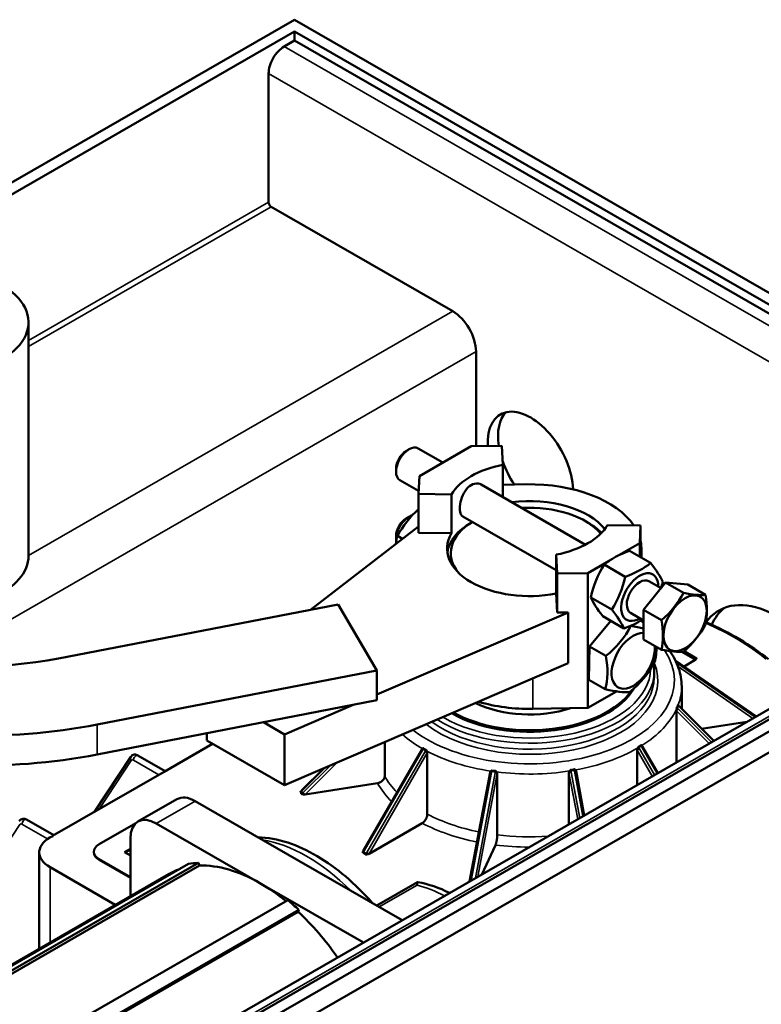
# Model space of a CAD drawing. Header units: millimetres. Extents: x 0 to 594, y 0 to 840.
# Tile 6 of 9: x 506 to 547, y 363 to 417. Entities that reach past the tile are written whole.
import ezdxf

# ---------------------------------------------------------------- set-up
doc = ezdxf.new("R2010")
doc.units = ezdxf.units.MM
doc.header["$LTSCALE"] = 2
doc.layers.add('Etroit visible (ISO)', color=7, linetype='Continuous', lineweight=35)
doc.layers.add('Visible (ISO)', color=7, linetype='Continuous', lineweight=50)

msp = doc.modelspace()

# ---------------------------------------------------------------- linework, layer by layer
at = {"layer": 'Etroit visible (ISO)'}
for p, q in [((520.803, 415.171), (560.543, 392.287)), ((559.694, 390.817), (519.955, 413.702)), ((506.853, 399.126), (519.955, 406.671)), ((520.096, 406.426), (506.853, 398.799)), ((506.853, 387.398), (529.996, 400.725)), ((531.269, 398.52), (501.716, 381.502)), ((540.287, 387.666), (540.287, 387.278)), ((560.543, 386.26), (515.995, 360.607)), ((540.287, 383.855), (540.287, 383.824)), ((542.468, 382.136), (543.233, 381.693)), ((542.151, 381.659), (542.188, 381.634)), ((542.188, 381.634), (546.533, 378.627)), ((543.291, 381.808), (543.15, 381.89)), ((542.25, 381.516), (542.204, 381.548)), ((546.498, 378.576), (542.25, 381.516)), ((542.291, 381.334), (546.377, 378.506)), ((534.366, 380.678), (534.366, 379.024)), ((542.207, 378.918), (543.991, 377.133)), ((542.301, 379.021), (542.255, 379.067)), ((542.301, 379.184), (542.344, 379.141)), ((544.116, 377.205), (542.301, 379.021)), ((542.344, 379.141), (544.22, 377.264)), ((546.533, 378.627), (546.557, 378.61)), ((510.598, 378.167), (510.598, 376.532)), ((525.168, 371.267), (528.342, 376.764)), ((528.342, 376.764), (528.376, 376.823)), ((528.521, 376.748), (528.49, 376.694)), ((540.059, 376.775), (540.885, 375.344)), ((540.18, 376.845), (540.146, 376.904)), ((541.006, 375.414), (540.18, 376.845)), ((540.283, 376.992), (540.314, 376.938)), ((540.314, 376.938), (541.147, 375.495)), ((510.701, 373.546), (512.454, 376.213)), ((512.578, 376.226), (513.966, 375.427)), ((528.49, 376.694), (525.309, 371.185)), ((525.43, 371.115), (528.611, 376.624)), ((521.795, 374.571), (523.017, 375.794)), ((523.303, 375.917), (521.847, 374.46)), ((521.941, 374.357), (523.648, 376.066)), ((536.632, 375.675), (536.644, 375.615)), ((531.012, 369.658), (532.12, 375.542)), ((532.316, 375.525), (531.235, 369.787)), ((531.37, 369.865), (532.431, 375.492)), ((532.12, 375.542), (532.132, 375.608)), ((532.327, 375.586), (532.316, 375.525)), ((536.338, 375.538), (536.816, 373.001)), ((536.453, 375.572), (536.441, 375.638)), ((536.925, 373.064), (536.453, 375.572)), ((536.644, 375.615), (537.105, 373.167)), ((521.687, 374.497), (521.738, 374.385)), ((521.755, 374.531), (521.795, 374.571)), ((521.807, 374.42), (521.755, 374.531)), ((521.847, 374.46), (521.807, 374.42)), ((515.947, 373.993), (513.825, 372.771)), ((501.822, 365.79), (506.373, 372.711)), ((506.497, 372.724), (507.892, 371.921)), ((508.175, 372.084), (508.168, 372.088)), ((525.089, 371.163), (525.23, 371.082)), ((525.139, 371.216), (525.168, 371.267)), ((525.28, 371.134), (525.139, 371.216)), ((525.309, 371.185), (525.28, 371.134)), ((508.027, 366.281), (508.027, 370.378)), ((510.714, 370.785), (510.714, 370.818)), ((525.989, 368.209), (528.059, 369.402))]:
    msp.add_line(p, q, dxfattribs=at)
at = {"layer": 'Etroit visible (ISO)', "flags": 128}
for points in [[(542.275, 379.235), (542.273, 379.23), (542.271, 379.225), (542.269, 379.22), (542.267, 379.215), (542.266, 379.21), (542.264, 379.205), (542.262, 379.2), (542.26, 379.195), (542.258, 379.19), (542.256, 379.185), (542.254, 379.18), (542.252, 379.175), (542.25, 379.171), (542.248, 379.166), (542.246, 379.161), (542.244, 379.156), (542.242, 379.151), (542.24, 379.146), (542.238, 379.141), (542.236, 379.137), (542.234, 379.132), (542.232, 379.127), (542.23, 379.122), (542.228, 379.117)], [(542.255, 379.067), (542.253, 379.069), (542.251, 379.071), (542.25, 379.073), (542.248, 379.075), (542.247, 379.077), (542.245, 379.079), (542.244, 379.081), (542.242, 379.083), (542.241, 379.085), (542.24, 379.087), (542.238, 379.089), (542.237, 379.091), (542.236, 379.093), (542.235, 379.096), (542.234, 379.098), (542.233, 379.1), (542.232, 379.102), (542.231, 379.104), (542.231, 379.106), (542.23, 379.109), (542.229, 379.111), (542.229, 379.113), (542.228, 379.115), (542.228, 379.117)], [(542.255, 379.067), (542.257, 379.072), (542.259, 379.077), (542.261, 379.082), (542.263, 379.087), (542.265, 379.091), (542.267, 379.096), (542.269, 379.101), (542.271, 379.106), (542.273, 379.111), (542.275, 379.115), (542.277, 379.12), (542.279, 379.125), (542.281, 379.13), (542.282, 379.135), (542.284, 379.14), (542.286, 379.145), (542.288, 379.15), (542.29, 379.155), (542.292, 379.159), (542.294, 379.164), (542.296, 379.169), (542.297, 379.174), (542.299, 379.179), (542.301, 379.184)], [(542.275, 379.235), (542.275, 379.233), (542.276, 379.23), (542.276, 379.228), (542.277, 379.226), (542.278, 379.224), (542.278, 379.221), (542.279, 379.219), (542.28, 379.217), (542.281, 379.215), (542.282, 379.213), (542.283, 379.211), (542.284, 379.208), (542.285, 379.206), (542.286, 379.204), (542.287, 379.202), (542.289, 379.2), (542.29, 379.198), (542.292, 379.196), (542.293, 379.194), (542.295, 379.192), (542.296, 379.19), (542.298, 379.188), (542.299, 379.186), (542.301, 379.184)], [(528.376, 376.823), (528.377, 376.825), (528.378, 376.827), (528.38, 376.829), (528.381, 376.832), (528.382, 376.834), (528.383, 376.836), (528.384, 376.839), (528.385, 376.841), (528.386, 376.843), (528.387, 376.846), (528.388, 376.848), (528.389, 376.851), (528.39, 376.853), (528.391, 376.855), (528.392, 376.858), (528.392, 376.86), (528.393, 376.862), (528.394, 376.865), (528.394, 376.867), (528.395, 376.869), (528.395, 376.872), (528.396, 376.874), (528.396, 376.876), (528.396, 376.879)], [(528.376, 376.823), (528.382, 376.819), (528.388, 376.816), (528.394, 376.813), (528.4, 376.81), (528.406, 376.807), (528.412, 376.803), (528.418, 376.8), (528.424, 376.797), (528.43, 376.794), (528.436, 376.791), (528.442, 376.788), (528.448, 376.784), (528.454, 376.781), (528.46, 376.778), (528.466, 376.775), (528.472, 376.772), (528.478, 376.769), (528.484, 376.766), (528.49, 376.763), (528.497, 376.76), (528.503, 376.757), (528.509, 376.754), (528.515, 376.751), (528.521, 376.748)], [(528.544, 376.802), (528.537, 376.806), (528.531, 376.809), (528.525, 376.812), (528.519, 376.815), (528.513, 376.818), (528.506, 376.821), (528.5, 376.824), (528.494, 376.827), (528.488, 376.83), (528.482, 376.833), (528.476, 376.837), (528.469, 376.84), (528.463, 376.843), (528.457, 376.846), (528.451, 376.849), (528.445, 376.853), (528.439, 376.856), (528.433, 376.859), (528.427, 376.862), (528.421, 376.866), (528.415, 376.869), (528.408, 376.872), (528.402, 376.875), (528.396, 376.879)], [(528.544, 376.802), (528.543, 376.8), (528.543, 376.798), (528.542, 376.796), (528.542, 376.794), (528.541, 376.791), (528.54, 376.789), (528.54, 376.787), (528.539, 376.784), (528.538, 376.782), (528.537, 376.78), (528.536, 376.778), (528.535, 376.775), (528.534, 376.773), (528.533, 376.771), (528.532, 376.768), (528.531, 376.766), (528.53, 376.764), (528.529, 376.762), (528.528, 376.759), (528.526, 376.757), (528.525, 376.755), (528.524, 376.753), (528.522, 376.75), (528.521, 376.748)], [(540.266, 377.05), (540.26, 377.046), (540.254, 377.042), (540.248, 377.038), (540.243, 377.035), (540.237, 377.031), (540.231, 377.027), (540.226, 377.023), (540.22, 377.019), (540.214, 377.016), (540.208, 377.012), (540.202, 377.008), (540.197, 377.005), (540.191, 377.001), (540.185, 376.997), (540.179, 376.994), (540.173, 376.99), (540.168, 376.986), (540.162, 376.983), (540.156, 376.979), (540.15, 376.975), (540.144, 376.972), (540.138, 376.968), (540.132, 376.965), (540.127, 376.961)], [(540.146, 376.904), (540.144, 376.906), (540.143, 376.909), (540.142, 376.911), (540.141, 376.913), (540.14, 376.916), (540.139, 376.918), (540.138, 376.92), (540.137, 376.923), (540.136, 376.925), (540.135, 376.928), (540.134, 376.93), (540.133, 376.933), (540.132, 376.935), (540.131, 376.937), (540.131, 376.94), (540.13, 376.942), (540.13, 376.945), (540.129, 376.947), (540.128, 376.949), (540.128, 376.952), (540.128, 376.954), (540.127, 376.956), (540.127, 376.959), (540.127, 376.961)], [(540.146, 376.904), (540.151, 376.908), (540.157, 376.911), (540.163, 376.915), (540.169, 376.918), (540.175, 376.922), (540.18, 376.926), (540.186, 376.929), (540.192, 376.933), (540.198, 376.936), (540.203, 376.94), (540.209, 376.944), (540.215, 376.947), (540.221, 376.951), (540.226, 376.955), (540.232, 376.958), (540.238, 376.962), (540.243, 376.966), (540.249, 376.97), (540.255, 376.973), (540.26, 376.977), (540.266, 376.981), (540.272, 376.985), (540.277, 376.989), (540.283, 376.992)], [(540.266, 377.05), (540.266, 377.047), (540.266, 377.045), (540.266, 377.043), (540.267, 377.04), (540.267, 377.038), (540.268, 377.036), (540.268, 377.033), (540.269, 377.031), (540.269, 377.028), (540.27, 377.026), (540.271, 377.023), (540.271, 377.021), (540.272, 377.019), (540.273, 377.016), (540.274, 377.014), (540.275, 377.011), (540.276, 377.009), (540.276, 377.007), (540.277, 377.004), (540.279, 377.002), (540.28, 376.999), (540.281, 376.997), (540.282, 376.995), (540.283, 376.992)], [(532.132, 375.608), (532.133, 375.611), (532.133, 375.613), (532.134, 375.616), (532.134, 375.618), (532.135, 375.621), (532.135, 375.623), (532.136, 375.626), (532.136, 375.629), (532.137, 375.631), (532.137, 375.634), (532.137, 375.636), (532.138, 375.639), (532.138, 375.641), (532.139, 375.644), (532.139, 375.647), (532.139, 375.649), (532.139, 375.652), (532.14, 375.654), (532.14, 375.657), (532.14, 375.659), (532.14, 375.661), (532.141, 375.664), (532.141, 375.666), (532.141, 375.669)], [(532.338, 375.645), (532.33, 375.646), (532.321, 375.647), (532.313, 375.648), (532.305, 375.649), (532.297, 375.65), (532.289, 375.651), (532.28, 375.651), (532.272, 375.652), (532.264, 375.653), (532.256, 375.654), (532.247, 375.655), (532.239, 375.656), (532.231, 375.657), (532.223, 375.658), (532.215, 375.659), (532.206, 375.66), (532.198, 375.661), (532.19, 375.662), (532.182, 375.663), (532.174, 375.664), (532.165, 375.665), (532.157, 375.666), (532.149, 375.667), (532.141, 375.669)], [(536.628, 375.736), (536.62, 375.734), (536.612, 375.733), (536.604, 375.731), (536.596, 375.729), (536.588, 375.728), (536.58, 375.726), (536.572, 375.724), (536.564, 375.723), (536.556, 375.721), (536.548, 375.72), (536.54, 375.718), (536.532, 375.716), (536.524, 375.715), (536.516, 375.713), (536.507, 375.712), (536.499, 375.71), (536.491, 375.709), (536.483, 375.707), (536.475, 375.706), (536.467, 375.704), (536.459, 375.703), (536.451, 375.702), (536.443, 375.7), (536.434, 375.699)], [(536.441, 375.638), (536.44, 375.64), (536.44, 375.643), (536.439, 375.646), (536.439, 375.648), (536.439, 375.651), (536.438, 375.653), (536.438, 375.656), (536.438, 375.659), (536.437, 375.661), (536.437, 375.664), (536.437, 375.666), (536.436, 375.669), (536.436, 375.671), (536.436, 375.674), (536.436, 375.677), (536.435, 375.679), (536.435, 375.682), (536.435, 375.684), (536.435, 375.687), (536.435, 375.689), (536.435, 375.692), (536.435, 375.694), (536.435, 375.696), (536.434, 375.699)], [(536.441, 375.638), (536.449, 375.639), (536.457, 375.641), (536.465, 375.642), (536.473, 375.644), (536.481, 375.645), (536.489, 375.646), (536.497, 375.648), (536.505, 375.649), (536.513, 375.651), (536.521, 375.653), (536.529, 375.654), (536.537, 375.656), (536.545, 375.657), (536.553, 375.659), (536.561, 375.66), (536.569, 375.662), (536.577, 375.664), (536.585, 375.665), (536.592, 375.667), (536.6, 375.669), (536.608, 375.67), (536.616, 375.672), (536.624, 375.674), (536.632, 375.675)], [(536.628, 375.736), (536.628, 375.734), (536.628, 375.731), (536.628, 375.729), (536.629, 375.726), (536.629, 375.724), (536.629, 375.721), (536.629, 375.719), (536.629, 375.716), (536.629, 375.714), (536.629, 375.711), (536.629, 375.709), (536.629, 375.706), (536.63, 375.704), (536.63, 375.701), (536.63, 375.699), (536.63, 375.696), (536.63, 375.693), (536.631, 375.691), (536.631, 375.688), (536.631, 375.686), (536.631, 375.683), (536.632, 375.681), (536.632, 375.678), (536.632, 375.675)], [(532.132, 375.608), (532.141, 375.607), (532.149, 375.606), (532.157, 375.605), (532.165, 375.604), (532.173, 375.603), (532.181, 375.602), (532.189, 375.601), (532.197, 375.6), (532.205, 375.599), (532.213, 375.598), (532.222, 375.597), (532.23, 375.596), (532.238, 375.595), (532.246, 375.594), (532.254, 375.593), (532.262, 375.592), (532.27, 375.592), (532.278, 375.591), (532.286, 375.59), (532.295, 375.589), (532.303, 375.588), (532.311, 375.588), (532.319, 375.587), (532.327, 375.586)], [(532.338, 375.645), (532.338, 375.643), (532.337, 375.641), (532.337, 375.638), (532.337, 375.636), (532.336, 375.634), (532.336, 375.631), (532.336, 375.629), (532.335, 375.626), (532.335, 375.624), (532.335, 375.621), (532.334, 375.619), (532.334, 375.616), (532.333, 375.614), (532.333, 375.611), (532.332, 375.609), (532.332, 375.606), (532.331, 375.604), (532.331, 375.601), (532.33, 375.599), (532.33, 375.596), (532.329, 375.594), (532.328, 375.591), (532.328, 375.589), (532.327, 375.586)]]:
    msp.add_lwpolyline(points, dxfattribs=at)
at = {"layer": 'Etroit visible (ISO)'}
for centre, major_axis, ratio, start_param, end_param in [((534.19, 376.486), (15.8, 0), 0.575862, 0.614017, 0.916503), ((534.19, 380.573), (7.9, 0), 0.575862, 3.778248, 6.654135), ((542.12, 381.565), (0.0569, 0.0822), 0.556817, 5.967894, 6.283185), ((543.15, 381.971), (-0.0499, -0.0867), 0.578093, 0.102637, 0.783464), ((543.162, 381.734), (0.0502, 0.0865), 0.815969, 4.715118, 6.283185), ((543.291, 381.89), (-0.0499, -0.0867), 0.578093, 0.001919, 0.783464), ((543.191, 381.717), (0.0502, 0.0865), 0.815969, 5.340968, 6.283185), ((534.19, 380.573), (7, 0), 0.575862, 3.777584, 6.523923), ((534.19, 381.064), (6.8, 0), 0.575862, 3.877893, 6.283185), ((534.19, 381.227), (6.6, 0), 0.575862, 3.915455, 6.274137), ((542.181, 381.448), (0.0569, 0.0822), 0.556817, 5.114228, 5.967894), ((534.19, 380.737), (6.8, 0), 0.575862, 3.810863, 6.283185), ((534.19, 380.246), (8.3, 0), 0.575862, 6.066098, 6.283185), ((534.19, 380.246), (8.3, 0), 0.575862, 5.542199, 6.025953), ((542.233, 378.974), (-0.0707, -0.0707), 0.257574, 0.95665, 2.527446), ((542.186, 379.02), (-0.0707, -0.0707), 0.257574, 1.704383, 2.527446), ((542.233, 379.137), (0.0707, 0.0707), 0.257574, 5.669039, 6.283185), ((542.275, 379.094), (0.0707, 0.0707), 0.257574, 5.669039, 6.283185), ((546.465, 378.559), (0.0569, 0.0822), 0.556817, 5.967894, 6.283185), ((546.505, 378.531), (0.0569, 0.0822), 0.556817, 6.280887, 6.283185), ((534.19, 380.246), (8.3, 0), 0.575862, 3.723657, 3.931557), ((528.392, 376.735), (-0.0866, 0.05), 0.001578, 5.32878, 6.283185), ((528.426, 376.794), (-0.0866, 0.05), 0.001578, 5.32878, 6.151843), ((528.571, 376.719), (-0.0866, 0.05), 0.001578, 4.452705, 5.32878), ((534.19, 380.246), (8.3, 0), 0.575862, 5.0186, 5.502354), ((540.13, 376.816), (-0.0866, -0.05), 0.001578, 4.095998, 5.666795), ((540.096, 376.875), (-0.0866, -0.05), 0.001578, 4.095998, 4.919061), ((540.233, 376.963), (0.0866, 0.05), 0.001578, 0.078331, 0.954406), ((540.264, 376.909), (0.0866, 0.05), 0.001578, 0, 0.954406), ((512.596, 376.294), (-0.167, 0.11), 0.783432, 0, 1.194932), ((512.578, 376.062), (-0.1, 0.173), 0.578093, 5.499721, 6.566543), ((512.719, 376.307), (0.1, 0.173), 0.578093, 0, 2.354261), ((528.54, 376.665), (-0.0866, 0.05), 0.001578, 3.757983, 5.32878), ((534.19, 380.246), (8.3, 0), 0.575862, 3.971402, 4.455156), ((536.614, 375.657), (-0.0983, -0.0185), 0.151199, 3.620587, 4.496662), ((534.19, 376.813), (-8.3, 0), 0.575862, 0.310011, 0.514315), ((532.138, 375.523), (-0.0983, 0.0185), 0.151199, 4.928116, 6.283185), ((532.151, 375.59), (-0.0983, 0.0185), 0.151199, 4.928116, 5.751179), ((532.334, 375.507), (0.0983, -0.0185), 0.151199, 0.215727, 1.786523), ((532.345, 375.568), (-0.0983, 0.0185), 0.151199, 4.052042, 4.928116), ((534.19, 380.246), (8.3, 0), 0.575862, 4.495001, 4.978755), ((536.435, 375.553), (-0.0983, -0.0185), 0.151199, 4.496662, 6.067458), ((536.422, 375.619), (-0.0983, -0.0185), 0.151199, 4.496662, 5.319725), ((536.625, 375.596), (0.0983, 0.0185), 0.151199, 0, 1.355069), ((521.863, 374.524), (-0.0707, 0.0707), 0.257574, 0, 0.614146), ((534.19, 376.486), (-8.7, 0), 0.575862, 0.307793, 0.528061), ((521.687, 374.578), (0.0907, 0.0422), 0.78969, 4.360259, 5.145658), ((521.738, 374.467), (-0.0907, -0.0422), 0.78969, 1.218667, 2.004065), ((521.823, 374.484), (-0.0707, 0.0707), 0.257574, 0, 0.614146), ((521.875, 374.373), (0.0707, -0.0707), 0.257574, 3.755739, 4.700685), ((521.915, 374.413), (0.0707, -0.0707), 0.257574, 3.755739, 5.326535), ((506.638, 372.806), (0.1, 0.173), 0.578093, 0, 2.354261), ((534.19, 376.813), (-8.3, 0), 0.575862, 0.83361, 1.231848), ((506.497, 372.561), (-0.1, 0.173), 0.578093, 5.499721, 6.566543), ((534.19, 376.486), (8.7, 0), 0.575862, 3.972984, 4.377014), ((534.19, 376.813), (-8.3, 0), 0.575862, 1.357208, 1.692415), ((522.028, 362.804), (4.99, -8.666), 0.578093, 2.010642, 2.705615), ((534.19, 376.486), (8.7, 0), 0.575862, 4.496583, 4.709836), ((525.089, 371.245), (0.0499, 0.0867), 0.578093, 3.925057, 4.710455), ((525.189, 371.187), (-0.0866, 0.05), 0.001578, 5.32878, 6.273726), ((525.218, 371.238), (-0.0866, 0.05), 0.001578, 5.32878, 6.283185), ((525.23, 371.163), (-0.0499, -0.0867), 0.578093, 0.783464, 1.568863), ((525.33, 371.105), (0.0866, -0.05), 0.001578, 1.242241, 2.187187), ((525.359, 371.156), (0.0866, -0.05), 0.001578, 0.616391, 2.187187), ((529.806, 361.19), (4.568, -7.932), 0.578093, 2.397893, 2.631356)]:
    msp.add_ellipse(centre, major_axis=major_axis, ratio=ratio, start_param=start_param, end_param=end_param, dxfattribs=at)
at = {"layer": 'Visible (ISO)'}
for p, q in [((464.093, 383.656), (521.369, 416.639)), ((521.369, 416.639), (561.674, 393.429)), ((465.225, 383.656), (521.369, 415.988)), ((521.369, 415.988), (561.108, 393.103)), ((521.369, 415.497), (521.369, 415.988)), ((521.369, 415.497), (520.803, 415.171)), ((561.108, 392.613), (521.369, 415.497)), ((519.955, 413.702), (519.955, 406.671)), ((520.096, 406.426), (529.996, 400.725)), ((506.853, 387.375), (506.853, 400.129)), ((531.269, 398.52), (531.269, 393.359)), ((527.471, 393.107), (527.612, 393.189)), ((529.461, 392.464), (528.114, 393.239)), ((528.18, 391.726), (531.009, 393.355)), ((531.009, 393.355), (532.685, 393.383)), ((532.737, 392.346), (532.685, 393.383)), ((532.737, 390.576), (532.737, 392.346)), ((526.907, 392.129), (526.907, 391.966)), ((528.139, 390.917), (527.116, 391.506)), ((528.131, 390.761), (528.18, 391.726)), ((537.235, 387.985), (531.547, 391.262)), ((532.737, 391.258), (534.014, 391.279)), ((528.131, 390.761), (529.931, 390.731)), ((528.131, 388.635), (528.131, 390.761)), ((529.931, 390.731), (529.931, 388.605)), ((527.471, 389.428), (527.612, 389.51)), ((535.643, 386.594), (530.549, 389.529)), ((531.071, 389.228), (530.996, 389.184)), ((537.242, 389.267), (537.384, 389.184)), ((522.245, 384.435), (528.131, 388.968)), ((529.931, 388.605), (528.131, 388.635)), ((540.249, 389.026), (538.448, 389.056)), ((540.249, 389.026), (540.2, 388.061)), ((540.249, 387.3), (540.249, 389.026)), ((526.907, 388.45), (526.907, 388.287)), ((526.978, 388.464), (527.263, 388.299)), ((540.2, 388.061), (539.067, 387.408)), ((540.2, 387.328), (540.2, 388.061)), ((539.644, 387.649), (540.796, 386.985)), ((540.287, 387.666), (540.268, 387.289)), ((540.29, 387.276), (540.29, 387.768)), ((535.643, 387.441), (535.695, 386.404)), ((535.643, 385.315), (535.643, 387.441)), ((538.524, 387.096), (537.371, 386.432)), ((561.108, 386.425), (516.561, 360.772)), ((537.371, 386.432), (535.695, 386.404)), ((535.695, 386.404), (535.695, 384.279)), ((537.371, 379.074), (537.371, 386.432)), ((538.256, 386.895), (539.409, 386.231)), ((559.944, 386.319), (515.396, 360.666)), ((561.674, 386.099), (517.126, 360.446)), ((540.411, 384.42), (541.614, 385.914)), ((541.366, 385.606), (540.699, 385.99)), ((541.614, 385.914), (542.816, 385.804)), ((541.614, 385.914), (542.589, 385.352)), ((542.816, 385.804), (543.792, 385.242)), ((517.126, 359.301), (561.674, 384.955)), ((535.695, 384.279), (535.643, 385.315)), ((537.528, 385.109), (538.681, 384.445)), ((523.756, 384.728), (508.493, 381.77)), ((525.861, 381.125), (523.756, 384.728)), ((536.295, 384.289), (525.861, 379.798)), ((536.295, 384.289), (535.695, 384.279)), ((536.295, 381.509), (536.295, 384.289)), ((540.411, 383.848), (539.7, 384.257)), ((540.411, 384.42), (541.387, 383.857)), ((540.411, 382.815), (540.411, 384.42)), ((537.459, 382.426), (538.619, 383.829)), ((538.189, 384.077), (539.342, 383.413)), ((540.261, 383.839), (540.411, 383.752)), ((540.29, 383.822), (540.29, 383.856)), ((539.711, 383.558), (539.717, 383.555)), ((540.411, 382.815), (541.387, 382.253)), ((537.425, 380.614), (537.459, 382.426)), ((537.459, 382.426), (538.357, 381.909)), ((542.616, 382.166), (543.212, 381.82)), ((542.177, 381.648), (542.147, 381.669)), ((546.522, 378.641), (542.177, 381.648)), ((543.233, 381.693), (542.621, 381.341)), ((543.212, 381.82), (543.241, 381.803)), ((510.598, 378.167), (525.861, 381.125)), ((520.823, 374.85), (536.295, 381.509)), ((525.861, 381.125), (525.861, 379.49)), ((540.99, 380.737), (540.99, 381.064)), ((537.425, 380.614), (538.323, 380.097)), ((537.371, 379.074), (538.939, 379.977)), ((542.49, 379.021), (542.49, 380.246)), ((510.598, 376.532), (525.861, 379.49)), ((524.561, 379.238), (520.823, 377.63)), ((534.366, 379.024), (537.371, 379.074)), ((542.207, 376.105), (542.207, 378.918)), ((542.303, 379.208), (542.291, 379.222)), ((542.346, 379.165), (542.303, 379.208)), ((544.236, 377.274), (542.346, 379.165)), ((546.562, 378.613), (546.522, 378.641)), ((546.562, 378.613), (546.562, 378.613)), ((520.823, 377.63), (519.675, 378.291)), ((546.044, 378.315), (543.576, 377.934)), ((516.581, 377.293), (516.581, 377.692)), ((516.581, 377.293), (520.823, 374.85)), ((520.823, 374.85), (520.823, 377.63)), ((514.249, 375.59), (516.895, 377.113)), ((528.305, 376.785), (525.131, 371.288)), ((526.286, 377.201), (526.286, 375.355)), ((528.334, 376.835), (528.305, 376.785)), ((540.059, 374.868), (540.059, 376.775)), ((540.351, 376.959), (540.323, 377.008)), ((541.184, 375.516), (540.351, 376.959)), ((512.429, 376.404), (510.457, 373.406)), ((514.308, 375.623), (512.819, 376.481)), ((528.611, 376.624), (528.611, 373.274)), ((522.971, 375.774), (521.792, 374.595)), ((508.168, 372.088), (514.249, 375.59)), ((532.04, 375.542), (530.922, 369.606)), ((532.044, 375.563), (532.04, 375.542)), ((532.431, 375.492), (532.431, 372.142)), ((536.338, 372.726), (536.338, 375.538)), ((536.724, 375.615), (536.72, 375.635)), ((537.177, 373.209), (536.724, 375.615)), ((521.792, 374.595), (521.752, 374.555)), ((525.899, 374.968), (521.941, 374.357)), ((514.948, 374.091), (512.827, 372.869)), ((521.752, 374.555), (521.735, 374.54)), ((515.947, 373.993), (521.603, 370.735)), ((508.227, 372.122), (506.738, 372.979)), ((510.714, 371.632), (512.704, 372.778)), ((513.825, 372.771), (519.482, 369.513)), ((528.327, 372.784), (525.43, 371.115)), ((512.411, 368.806), (512.411, 371.95)), ((512.098, 371.208), (512.411, 371.388)), ((512.411, 371.356), (512.127, 371.192)), ((532.327, 371.592), (531.579, 369.985)), ((507.441, 365.944), (507.441, 371.192)), ((510.421, 371.192), (510.421, 371.225)), ((512.411, 371.028), (512.098, 371.208)), ((525.131, 371.288), (525.102, 371.237)), ((515.584, 370.56), (502.856, 363.23)), ((516.125, 370.615), (503.397, 363.285)), ((516.178, 370.469), (503.45, 363.139)), ((511.584, 368.329), (508.027, 370.378)), ((512.411, 369.84), (510.714, 370.818)), ((512.411, 369.808), (510.714, 370.785)), ((516.125, 370.615), (516.178, 370.469)), ((521.603, 370.735), (527.242, 367.488)), ((514.492, 370.004), (502.202, 362.927)), ((519.482, 369.513), (525.121, 366.266)), ((525.862, 368.283), (528.079, 369.56)), ((520.993, 368.588), (508.265, 361.259)), ((521.566, 367.95), (508.838, 360.621)), ((521.6, 368.056), (508.872, 360.726)), ((521.6, 368.056), (521.566, 367.95))]:
    msp.add_line(p, q, dxfattribs=at)
at = {"layer": 'Visible (ISO)', "flags": 128}
for points in [[(530.549, 389.529), (530.499, 389.567), (530.457, 389.62), (530.423, 389.688), (530.4, 389.77), (530.385, 389.863), (530.381, 389.963), (530.385, 390.072), (530.399, 390.19), (530.422, 390.314), (530.456, 390.441), (530.498, 390.565), (530.547, 390.684), (530.605, 390.797), (530.672, 390.907), (530.748, 391.009), (530.83, 391.099), (530.918, 391.175), (531.007, 391.235), (531.099, 391.279), (531.194, 391.309), (531.29, 391.322), (531.382, 391.318), (531.469, 391.297), (531.547, 391.262)], [(543.815, 383.756), (544.057, 383.648), (544.296, 383.537), (544.531, 383.424), (544.763, 383.308), (544.99, 383.19), (545.214, 383.069), (545.433, 382.946), (545.649, 382.82), (545.86, 382.691), (546.067, 382.561), (546.27, 382.428), (546.469, 382.292), (546.663, 382.155), (546.852, 382.015), (547.037, 381.873), (547.218, 381.73)], [(542.49, 380.246), (542.487, 380.372), (542.479, 380.497), (542.466, 380.623), (542.448, 380.747), (542.424, 380.872), (542.396, 380.996), (542.362, 381.119), (542.324, 381.241), (542.28, 381.362), (542.232, 381.483), (542.179, 381.602), (542.121, 381.72), (542.059, 381.836), (541.991, 381.952), (541.92, 382.066), (541.844, 382.178)], [(543.094, 381.889), (543.096, 381.889), (543.098, 381.889), (543.101, 381.889), (543.103, 381.889), (543.106, 381.889), (543.108, 381.889), (543.11, 381.889), (543.113, 381.889), (543.115, 381.889), (543.118, 381.889), (543.12, 381.889), (543.122, 381.889), (543.125, 381.89), (543.127, 381.89), (543.129, 381.89), (543.132, 381.89), (543.134, 381.89), (543.136, 381.89), (543.139, 381.89), (543.141, 381.89), (543.143, 381.89), (543.145, 381.89), (543.148, 381.89), (543.15, 381.89)], [(543.291, 381.808), (543.291, 381.805), (543.291, 381.802), (543.291, 381.799), (543.291, 381.796), (543.291, 381.793), (543.291, 381.79), (543.291, 381.787), (543.291, 381.784), (543.29, 381.78), (543.29, 381.777), (543.29, 381.774), (543.289, 381.771), (543.289, 381.768), (543.288, 381.764), (543.288, 381.761), (543.287, 381.758), (543.286, 381.755), (543.285, 381.752), (543.284, 381.749), (543.283, 381.746), (543.282, 381.743), (543.281, 381.74), (543.279, 381.737), (543.278, 381.734)], [(540.99, 381.064), (540.988, 381.166), (540.981, 381.269), (540.97, 381.371), (540.955, 381.472)], [(542.207, 378.918), (542.207, 378.921), (542.207, 378.925), (542.207, 378.928), (542.207, 378.932), (542.207, 378.935), (542.207, 378.939), (542.208, 378.943), (542.208, 378.947), (542.208, 378.951), (542.208, 378.955), (542.208, 378.959), (542.209, 378.963), (542.209, 378.967), (542.209, 378.971), (542.21, 378.975), (542.21, 378.979), (542.211, 378.983), (542.211, 378.987), (542.211, 378.991), (542.212, 378.995), (542.212, 378.999), (542.213, 379.003), (542.213, 379.008), (542.214, 379.012)], [(542.214, 379.012), (542.214, 379.012), (542.214, 379.013), (542.214, 379.014), (542.214, 379.015), (542.215, 379.016), (542.215, 379.016), (542.215, 379.017), (542.215, 379.018), (542.215, 379.019), (542.215, 379.02), (542.215, 379.02), (542.215, 379.021), (542.215, 379.022), (542.216, 379.023), (542.216, 379.023), (542.216, 379.024), (542.216, 379.025), (542.216, 379.026), (542.216, 379.027), (542.216, 379.027), (542.216, 379.028), (542.217, 379.029), (542.217, 379.03), (542.217, 379.03)], [(542.217, 379.03), (542.217, 379.034), (542.218, 379.038), (542.219, 379.041), (542.219, 379.045), (542.22, 379.049), (542.22, 379.052), (542.221, 379.056), (542.221, 379.06), (542.222, 379.063), (542.222, 379.067), (542.223, 379.071), (542.223, 379.074), (542.224, 379.078), (542.224, 379.081), (542.225, 379.085), (542.225, 379.089), (542.225, 379.092), (542.226, 379.096), (542.226, 379.1), (542.227, 379.103), (542.227, 379.107), (542.227, 379.11), (542.228, 379.114), (542.228, 379.117)], [(542.275, 379.235), (542.276, 379.234), (542.276, 379.234), (542.277, 379.234), (542.278, 379.233), (542.278, 379.233), (542.279, 379.233), (542.28, 379.232), (542.28, 379.232), (542.281, 379.231), (542.282, 379.231), (542.283, 379.23), (542.283, 379.23), (542.284, 379.229), (542.285, 379.229), (542.285, 379.228), (542.286, 379.228), (542.287, 379.227), (542.287, 379.227), (542.288, 379.226), (542.289, 379.225), (542.289, 379.225), (542.29, 379.224), (542.29, 379.223), (542.291, 379.222)], [(528.334, 376.835), (528.334, 376.835), (528.334, 376.835), (528.335, 376.836), (528.335, 376.836), (528.335, 376.837), (528.335, 376.837), (528.336, 376.837), (528.336, 376.838), (528.336, 376.838), (528.336, 376.838), (528.337, 376.839), (528.337, 376.839), (528.337, 376.84), (528.337, 376.84), (528.338, 376.84), (528.338, 376.841), (528.338, 376.841), (528.338, 376.841), (528.339, 376.842), (528.339, 376.842), (528.339, 376.842), (528.339, 376.843), (528.34, 376.843), (528.34, 376.843)], [(528.34, 376.843), (528.34, 376.844), (528.34, 376.844), (528.341, 376.844), (528.341, 376.845), (528.341, 376.845), (528.342, 376.845), (528.342, 376.846), (528.342, 376.846), (528.343, 376.846), (528.343, 376.847), (528.343, 376.847), (528.344, 376.847), (528.344, 376.848), (528.344, 376.848), (528.345, 376.848), (528.345, 376.849), (528.345, 376.849), (528.346, 376.849), (528.346, 376.85), (528.346, 376.85), (528.347, 376.85), (528.347, 376.851), (528.347, 376.851), (528.348, 376.851)], [(528.348, 376.851), (528.349, 376.853), (528.351, 376.854), (528.353, 376.855), (528.355, 376.857), (528.357, 376.858), (528.358, 376.859), (528.36, 376.86), (528.362, 376.862), (528.364, 376.863), (528.366, 376.864), (528.368, 376.865), (528.37, 376.866), (528.372, 376.867), (528.375, 376.868), (528.377, 376.869), (528.379, 376.87), (528.381, 376.872), (528.383, 376.873), (528.385, 376.874), (528.388, 376.875), (528.39, 376.876), (528.392, 376.877), (528.394, 376.878), (528.396, 376.879)], [(528.544, 376.802), (528.545, 376.799), (528.547, 376.796), (528.548, 376.793), (528.55, 376.79), (528.552, 376.787), (528.554, 376.784), (528.556, 376.78), (528.557, 376.777), (528.559, 376.774), (528.561, 376.77), (528.563, 376.767), (528.565, 376.763), (528.567, 376.76), (528.569, 376.756), (528.571, 376.753), (528.572, 376.749), (528.574, 376.745), (528.576, 376.742), (528.578, 376.738), (528.58, 376.734), (528.582, 376.731), (528.584, 376.727), (528.585, 376.724), (528.587, 376.72)], [(540.059, 376.775), (540.059, 376.779), (540.059, 376.782), (540.059, 376.786), (540.059, 376.789), (540.06, 376.793), (540.06, 376.796), (540.06, 376.8), (540.061, 376.804), (540.061, 376.807), (540.062, 376.811), (540.063, 376.815), (540.063, 376.819), (540.064, 376.823), (540.065, 376.826), (540.066, 376.83), (540.067, 376.834), (540.068, 376.838), (540.069, 376.842), (540.071, 376.846), (540.072, 376.85), (540.073, 376.854), (540.075, 376.857), (540.076, 376.861), (540.078, 376.865)], [(540.078, 376.865), (540.078, 376.866), (540.078, 376.866), (540.079, 376.867), (540.079, 376.868), (540.079, 376.869), (540.08, 376.869), (540.08, 376.87), (540.08, 376.871), (540.081, 376.872), (540.081, 376.872), (540.081, 376.873), (540.082, 376.874), (540.082, 376.874), (540.082, 376.875), (540.083, 376.876), (540.083, 376.877), (540.083, 376.877), (540.084, 376.878), (540.084, 376.879), (540.084, 376.879), (540.085, 376.88), (540.085, 376.881), (540.085, 376.881), (540.086, 376.882)], [(540.086, 376.882), (540.087, 376.885), (540.089, 376.889), (540.091, 376.892), (540.092, 376.895), (540.094, 376.899), (540.096, 376.902), (540.097, 376.905), (540.099, 376.909), (540.101, 376.912), (540.103, 376.915), (540.104, 376.918), (540.106, 376.922), (540.108, 376.925), (540.11, 376.928), (540.111, 376.932), (540.113, 376.935), (540.115, 376.938), (540.116, 376.942), (540.118, 376.945), (540.12, 376.948), (540.122, 376.951), (540.123, 376.955), (540.125, 376.958), (540.127, 376.961)], [(540.266, 377.05), (540.268, 377.049), (540.27, 377.048), (540.272, 377.047), (540.274, 377.046), (540.276, 377.045), (540.278, 377.044), (540.28, 377.043), (540.282, 377.042), (540.284, 377.041), (540.287, 377.04), (540.289, 377.038), (540.291, 377.037), (540.293, 377.036), (540.295, 377.035), (540.297, 377.033), (540.299, 377.032), (540.301, 377.031), (540.303, 377.029), (540.305, 377.028), (540.307, 377.026), (540.309, 377.025), (540.31, 377.023), (540.312, 377.022), (540.314, 377.02)], [(540.314, 377.02), (540.314, 377.02), (540.314, 377.02), (540.314, 377.019), (540.315, 377.019), (540.315, 377.019), (540.315, 377.018), (540.315, 377.018), (540.316, 377.018), (540.316, 377.018), (540.316, 377.017), (540.316, 377.017), (540.317, 377.017), (540.317, 377.017), (540.317, 377.016), (540.317, 377.016), (540.317, 377.016), (540.318, 377.015), (540.318, 377.015), (540.318, 377.015), (540.318, 377.015), (540.319, 377.014), (540.319, 377.014), (540.319, 377.014), (540.319, 377.013)], [(540.319, 377.013), (540.319, 377.013), (540.32, 377.013), (540.32, 377.013), (540.32, 377.013), (540.32, 377.012), (540.32, 377.012), (540.32, 377.012), (540.32, 377.012), (540.321, 377.012), (540.321, 377.011), (540.321, 377.011), (540.321, 377.011), (540.321, 377.011), (540.321, 377.01), (540.321, 377.01), (540.321, 377.01), (540.322, 377.01), (540.322, 377.01), (540.322, 377.009), (540.322, 377.009), (540.322, 377.009), (540.322, 377.009), (540.322, 377.009), (540.323, 377.008)], [(512.819, 376.481), (512.778, 376.501), (512.733, 376.517), (512.682, 376.525), (512.626, 376.525), (512.569, 376.512), (512.513, 376.487), (512.465, 376.449), (512.429, 376.404)], [(528.587, 376.72), (528.588, 376.719), (528.588, 376.719), (528.588, 376.718), (528.588, 376.718), (528.589, 376.717), (528.589, 376.717), (528.589, 376.716), (528.589, 376.716), (528.59, 376.715), (528.59, 376.714), (528.59, 376.714), (528.59, 376.713), (528.591, 376.713), (528.591, 376.712), (528.591, 376.712), (528.591, 376.711), (528.592, 376.71), (528.592, 376.71), (528.592, 376.709), (528.592, 376.709), (528.593, 376.708), (528.593, 376.708), (528.593, 376.707), (528.593, 376.706)], [(528.593, 376.706), (528.595, 376.703), (528.596, 376.699), (528.598, 376.696), (528.599, 376.692), (528.6, 376.689), (528.601, 376.685), (528.602, 376.682), (528.603, 376.678), (528.604, 376.675), (528.605, 376.671), (528.606, 376.668), (528.606, 376.664), (528.607, 376.661), (528.608, 376.657), (528.608, 376.654), (528.609, 376.65), (528.609, 376.647), (528.61, 376.643), (528.61, 376.64), (528.61, 376.637), (528.61, 376.634), (528.61, 376.63), (528.611, 376.627), (528.611, 376.624)], [(532.078, 375.624), (532.081, 375.626), (532.083, 375.628), (532.085, 375.63), (532.088, 375.632), (532.09, 375.634), (532.093, 375.636), (532.095, 375.638), (532.098, 375.639), (532.1, 375.641), (532.103, 375.643), (532.105, 375.645), (532.108, 375.647), (532.111, 375.649), (532.113, 375.651), (532.116, 375.652), (532.119, 375.654), (532.122, 375.656), (532.124, 375.658), (532.127, 375.66), (532.13, 375.661), (532.133, 375.663), (532.135, 375.665), (532.138, 375.667), (532.141, 375.669)], [(536.375, 375.635), (536.377, 375.638), (536.379, 375.641), (536.382, 375.643), (536.384, 375.646), (536.386, 375.649), (536.389, 375.651), (536.391, 375.654), (536.394, 375.657), (536.396, 375.659), (536.399, 375.662), (536.401, 375.665), (536.404, 375.667), (536.406, 375.67), (536.409, 375.673), (536.411, 375.675), (536.414, 375.678), (536.417, 375.68), (536.419, 375.683), (536.422, 375.686), (536.424, 375.688), (536.427, 375.691), (536.429, 375.694), (536.432, 375.696), (536.434, 375.699)], [(536.628, 375.736), (536.631, 375.734), (536.634, 375.733), (536.636, 375.731), (536.639, 375.729), (536.642, 375.728), (536.644, 375.726), (536.647, 375.724), (536.65, 375.722), (536.653, 375.72), (536.655, 375.718), (536.658, 375.716), (536.661, 375.715), (536.664, 375.713), (536.666, 375.711), (536.669, 375.709), (536.672, 375.706), (536.675, 375.704), (536.677, 375.702), (536.68, 375.7), (536.682, 375.698), (536.685, 375.696), (536.687, 375.694), (536.69, 375.691), (536.692, 375.689)], [(536.692, 375.689), (536.692, 375.689), (536.693, 375.688), (536.693, 375.688), (536.693, 375.688), (536.694, 375.687), (536.694, 375.687), (536.694, 375.687), (536.695, 375.686), (536.695, 375.686), (536.695, 375.686), (536.696, 375.685), (536.696, 375.685), (536.696, 375.684), (536.697, 375.684), (536.697, 375.684), (536.697, 375.683), (536.698, 375.683), (536.698, 375.683), (536.698, 375.682), (536.699, 375.682), (536.699, 375.681), (536.699, 375.681), (536.7, 375.681), (536.7, 375.68)], [(536.7, 375.68), (536.701, 375.679), (536.702, 375.677), (536.703, 375.675), (536.705, 375.674), (536.706, 375.672), (536.707, 375.67), (536.708, 375.669), (536.709, 375.667), (536.71, 375.665), (536.711, 375.663), (536.712, 375.661), (536.712, 375.659), (536.713, 375.657), (536.714, 375.656), (536.715, 375.654), (536.715, 375.652), (536.716, 375.65), (536.717, 375.648), (536.717, 375.646), (536.718, 375.644), (536.718, 375.642), (536.719, 375.64), (536.719, 375.637), (536.72, 375.635)], [(526.286, 375.355), (526.285, 375.334), (526.282, 375.312), (526.278, 375.29), (526.272, 375.267), (526.265, 375.246), (526.256, 375.225), (526.246, 375.204), (526.234, 375.184), (526.22, 375.163), (526.205, 375.143), (526.189, 375.123), (526.172, 375.106), (526.154, 375.089), (526.134, 375.072), (526.113, 375.056), (526.091, 375.041), (526.069, 375.028), (526.047, 375.016), (526.024, 375.005), (525.999, 374.995), (525.974, 374.986), (525.949, 374.979), (525.923, 374.972), (525.899, 374.968)], [(532.044, 375.563), (532.044, 375.565), (532.045, 375.567), (532.045, 375.57), (532.046, 375.572), (532.047, 375.574), (532.047, 375.576), (532.048, 375.579), (532.049, 375.581), (532.05, 375.583), (532.051, 375.585), (532.052, 375.588), (532.052, 375.59), (532.053, 375.592), (532.055, 375.594), (532.056, 375.596), (532.057, 375.598), (532.058, 375.6), (532.059, 375.602), (532.06, 375.604), (532.062, 375.606), (532.063, 375.608), (532.065, 375.609), (532.066, 375.611), (532.067, 375.613)], [(532.067, 375.613), (532.068, 375.614), (532.068, 375.614), (532.069, 375.614), (532.069, 375.615), (532.07, 375.615), (532.07, 375.616), (532.071, 375.616), (532.071, 375.617), (532.071, 375.617), (532.072, 375.618), (532.072, 375.618), (532.073, 375.619), (532.073, 375.619), (532.074, 375.62), (532.074, 375.62), (532.075, 375.621), (532.075, 375.621), (532.076, 375.621), (532.076, 375.622), (532.076, 375.622), (532.077, 375.623), (532.077, 375.623), (532.078, 375.624), (532.078, 375.624)], [(532.338, 375.645), (532.34, 375.643), (532.343, 375.641), (532.345, 375.638), (532.348, 375.636), (532.35, 375.633), (532.353, 375.631), (532.356, 375.628), (532.358, 375.625), (532.361, 375.623), (532.364, 375.62), (532.366, 375.617), (532.369, 375.614), (532.372, 375.611), (532.374, 375.609), (532.377, 375.606), (532.38, 375.603), (532.382, 375.6), (532.385, 375.597), (532.387, 375.594), (532.39, 375.591), (532.393, 375.588), (532.395, 375.585), (532.397, 375.582), (532.4, 375.579)], [(532.4, 375.579), (532.4, 375.579), (532.4, 375.578), (532.401, 375.578), (532.401, 375.577), (532.402, 375.577), (532.402, 375.576), (532.402, 375.576), (532.403, 375.576), (532.403, 375.575), (532.403, 375.575), (532.404, 375.574), (532.404, 375.574), (532.404, 375.573), (532.405, 375.573), (532.405, 375.572), (532.405, 375.572), (532.406, 375.571), (532.406, 375.571), (532.406, 375.57), (532.407, 375.57), (532.407, 375.569), (532.407, 375.569), (532.408, 375.568), (532.408, 375.568)], [(532.408, 375.568), (532.41, 375.565), (532.412, 375.562), (532.413, 375.559), (532.415, 375.556), (532.417, 375.553), (532.418, 375.55), (532.419, 375.546), (532.421, 375.543), (532.422, 375.54), (532.423, 375.537), (532.424, 375.534), (532.425, 375.53), (532.426, 375.527), (532.427, 375.524), (532.428, 375.52), (532.428, 375.517), (532.429, 375.514), (532.429, 375.511), (532.43, 375.508), (532.43, 375.504), (532.43, 375.501), (532.43, 375.498), (532.431, 375.495), (532.431, 375.492)], [(536.338, 375.538), (536.338, 375.542), (536.338, 375.545), (536.338, 375.548), (536.339, 375.552), (536.339, 375.555), (536.34, 375.559), (536.34, 375.562), (536.341, 375.566), (536.342, 375.569), (536.342, 375.573), (536.343, 375.577), (536.344, 375.58), (536.345, 375.584), (536.347, 375.587), (536.348, 375.591), (536.349, 375.594), (536.351, 375.598), (536.353, 375.601), (536.354, 375.605), (536.356, 375.608), (536.358, 375.611), (536.36, 375.615), (536.362, 375.618), (536.364, 375.621)], [(536.364, 375.621), (536.364, 375.622), (536.365, 375.622), (536.365, 375.623), (536.366, 375.623), (536.366, 375.624), (536.366, 375.625), (536.367, 375.625), (536.367, 375.626), (536.368, 375.627), (536.368, 375.627), (536.369, 375.628), (536.369, 375.628), (536.37, 375.629), (536.37, 375.63), (536.371, 375.63), (536.371, 375.631), (536.371, 375.631), (536.372, 375.632), (536.372, 375.632), (536.373, 375.633), (536.373, 375.634), (536.374, 375.634), (536.374, 375.635), (536.375, 375.635)], [(521.687, 374.497), (521.688, 374.498), (521.69, 374.5), (521.692, 374.502), (521.694, 374.504), (521.696, 374.506), (521.698, 374.508), (521.699, 374.509), (521.701, 374.511), (521.703, 374.513), (521.705, 374.515), (521.707, 374.517), (521.709, 374.519), (521.711, 374.52), (521.713, 374.522), (521.716, 374.524), (521.718, 374.526), (521.72, 374.528), (521.722, 374.53), (521.724, 374.531), (521.726, 374.533), (521.729, 374.535), (521.731, 374.537), (521.733, 374.538), (521.736, 374.54)], [(521.856, 374.355), (521.851, 374.356), (521.846, 374.357), (521.841, 374.358), (521.836, 374.358), (521.831, 374.359), (521.826, 374.36), (521.821, 374.361), (521.816, 374.363), (521.811, 374.364), (521.806, 374.365), (521.801, 374.366), (521.796, 374.368), (521.791, 374.369), (521.786, 374.371), (521.781, 374.372), (521.776, 374.374), (521.771, 374.375), (521.766, 374.377), (521.761, 374.378), (521.757, 374.38), (521.752, 374.381), (521.747, 374.383), (521.743, 374.384), (521.738, 374.385)], [(506.738, 372.979), (506.697, 372.999), (506.651, 373.015), (506.601, 373.024), (506.545, 373.023), (506.488, 373.011), (506.432, 372.985), (506.384, 372.947), (506.347, 372.902)], [(528.611, 373.274), (528.61, 373.253), (528.608, 373.23), (528.605, 373.207), (528.601, 373.183), (528.595, 373.159), (528.589, 373.136), (528.582, 373.113), (528.573, 373.089), (528.563, 373.065), (528.552, 373.041), (528.54, 373.017), (528.528, 372.995), (528.514, 372.973), (528.5, 372.951), (528.484, 372.93), (528.468, 372.909), (528.452, 372.889), (528.436, 372.871), (528.419, 372.854), (528.401, 372.838), (528.383, 372.822), (528.364, 372.808), (528.345, 372.795), (528.327, 372.784)], [(525.602, 368.432), (525.43, 368.627), (525.255, 368.817), (525.078, 369.003), (524.898, 369.185), (524.716, 369.362), (524.533, 369.535), (524.347, 369.703), (524.16, 369.866), (523.97, 370.024), (523.779, 370.177), (523.587, 370.325), (523.393, 370.468), (523.198, 370.605), (523.002, 370.736), (522.804, 370.862), (522.606, 370.982), (522.407, 371.096), (522.206, 371.205), (522.006, 371.307), (521.804, 371.402), (521.602, 371.492), (521.399, 371.575), (521.196, 371.651), (520.993, 371.721), (520.79, 371.784), (520.586, 371.839), (520.383, 371.888), (520.179, 371.93), (519.977, 371.964), (519.774, 371.991), (519.572, 372.01), (519.371, 372.021)], [(532.431, 372.142), (532.43, 372.12), (532.43, 372.097), (532.428, 372.073), (532.427, 372.049), (532.425, 372.024), (532.423, 371.999), (532.42, 371.975), (532.417, 371.949), (532.413, 371.922), (532.409, 371.896), (532.405, 371.87), (532.4, 371.845), (532.395, 371.821), (532.39, 371.796), (532.384, 371.771), (532.379, 371.747), (532.373, 371.723), (532.367, 371.702), (532.36, 371.682), (532.354, 371.661), (532.347, 371.642), (532.34, 371.624), (532.333, 371.607), (532.327, 371.592)], [(525.089, 371.163), (525.089, 371.166), (525.089, 371.169), (525.089, 371.172), (525.089, 371.175), (525.089, 371.178), (525.089, 371.181), (525.089, 371.185), (525.089, 371.188), (525.09, 371.191), (525.09, 371.194), (525.09, 371.197), (525.091, 371.2), (525.091, 371.204), (525.092, 371.207), (525.092, 371.21), (525.093, 371.213), (525.094, 371.216), (525.095, 371.219), (525.096, 371.222), (525.097, 371.225), (525.098, 371.228), (525.099, 371.231), (525.1, 371.234), (525.102, 371.237)], [(525.358, 371.089), (525.353, 371.089), (525.348, 371.088), (525.343, 371.087), (525.338, 371.086), (525.333, 371.086), (525.328, 371.085), (525.322, 371.085), (525.317, 371.084), (525.311, 371.084), (525.306, 371.083), (525.3, 371.083), (525.295, 371.083), (525.289, 371.083), (525.284, 371.082), (525.278, 371.082), (525.273, 371.082), (525.267, 371.082), (525.262, 371.082), (525.256, 371.082), (525.251, 371.082), (525.246, 371.082), (525.24, 371.082), (525.235, 371.082), (525.23, 371.082)], [(528.059, 369.402), (528.059, 369.414), (528.059, 369.427), (528.059, 369.439), (528.059, 369.45), (528.059, 369.461), (528.059, 369.471), (528.06, 369.481), (528.06, 369.49), (528.061, 369.499), (528.062, 369.507), (528.063, 369.515), (528.064, 369.522), (528.065, 369.529), (528.066, 369.535), (528.068, 369.54), (528.069, 369.545), (528.071, 369.549), (528.073, 369.553), (528.075, 369.556), (528.077, 369.558), (528.079, 369.56), (528.081, 369.561), (528.084, 369.561), (528.086, 369.561)], [(529.828, 368.977), (529.612, 369.079), (529.396, 369.173), (529.178, 369.259), (528.961, 369.337), (528.742, 369.406), (528.524, 369.467), (528.305, 369.519), (528.086, 369.561)]]:
    msp.add_lwpolyline(points, dxfattribs=at)
at = {"layer": 'Visible (ISO)'}
for centre, major_axis, ratio, start_param, end_param in [((520.803, 414.19), (0.599, 1.04), 0.578093, 0.783464, 2.354261), ((520.096, 406.589), (-0.1, 0.173), 0.578093, 0.787332, 2.358128), ((501.853, 400.129), (5, 0), 0.575862, 5.511479, 8.653072), ((529.996, 399.253), (-0.898, 1.56), 0.578093, 3.928925, 5.499721), ((534.238, 392.232), (-1.647, 2.86), 0.578093, 3.970752, 7.145499), ((534.804, 392.558), (-1.647, 2.86), 0.578093, 0.171935, 0.973189), ((527.615, 392.373), (-0.499, -0.867), 0.578167, 3.141593, 6.283185), ((527.473, 392.454), (-0.399, -0.693), 0.578167, 3.929116, 5.495662), ((534.19, 389.893), (-4.5, 0), 0.575862, 5.041194, 5.954126), ((534.804, 392.558), (1.647, -2.86), 0.578093, 4.403069, 4.8331), ((534.19, 387.768), (6.1, 0), 0.575862, 0.368152, 1.599621), ((534.19, 387.768), (-4.5, 0), 0.575862, 3.564193, 4.929699), ((531.069, 387.322), (-4.143, -2.704), 0.78287, 4.923393, 5.314371), ((534.19, 387.523), (4.3, 0), 0.575862, 0.443415, 1.670694), ((527.615, 388.694), (0.499, 0.867), 0.578167, 0.53296, 2.526783), ((527.473, 388.775), (-0.399, -0.693), 0.578167, 3.929116, 5.495662), ((534.19, 387.523), (-4.3, 0), 0.575862, 5.523708, 6.728765), ((534.19, 387.359), (-4.5, 0), 0.575862, 5.50164, 6.204231), ((534.19, 387.359), (-4.5, 0), 0.575862, 3.652542, 3.923138), ((534.19, 387.768), (-4.5, 0), 0.575862, 5.954126, 8.182787), ((534.19, 389.893), (4.5, 0), 0.575862, 5.041194, 5.954126), ((530.372, 385.592), (2.386, -4.335), 0.590503, 3.716664, 3.83644), ((534.19, 387.768), (6.1, 0), 0.575862, 6.254106, 6.399534), ((542.354, 385.311), (-4.913, 0.117), 0.559504, 5.310106, 5.712258), ((501.853, 387.375), (5, 0), 0.575862, 4.44452, 6.283185), ((536.698, 388.569), (4.913, -0.117), 0.559504, 5.310106, 5.712258), ((537.722, 388.43), (3.776, -3.145), 0.234552, 0.435889, 0.838041), ((541.297, 384.041), (-0.66, -4.87), 0.794056, 4.197539, 4.599691), ((540.2, 385.124), (0.713, 1.238), 0.578167, 5.487983, 10.219981), ((535.64, 387.299), (0.66, 4.87), 0.794056, 4.197539, 4.599691), ((540.2, 385.124), (-0.499, -0.867), 0.578167, 3.141593, 6.283185), ((537.688, 387.021), (-0.66, -4.87), 0.794056, 1.385195, 1.458098), ((538.891, 386.389), (3.676, 2.577), 0.787721, 4.8444, 5.285263), ((540.094, 387.081), (4.185, -1.623), 0.209701, 5.430066, 5.870929), ((541.263, 382.632), (3.776, -3.145), 0.234552, 3.577481, 3.979633), ((540.695, 386.223), (2.24, -3.89), 0.57802, 0.566964, 1.007827), ((547.673, 378.936), (-3.144, 5.459), 0.578093, 4.756032, 6.541353), ((535.607, 385.89), (-3.776, 3.145), 0.234552, 3.577481, 3.979633), ((548.239, 379.262), (-3.144, 5.459), 0.578093, 0.089739, 0.391289), ((536.631, 385.751), (-4.913, 0.117), 0.559504, 2.168514, 2.44008), ((538.29, 384.839), (-2.24, 3.89), 0.57802, 3.708557, 4.14942), ((536.018, 384.471), (3.691, 2.409), 0.78287, 4.839298, 5.342306), ((539.846, 381.648), (0.834, 1.447), 0.578167, 0.284506, 5.597467), ((537.362, 385.21), (4.088, -1.648), 0.192367, 5.40165, 5.628444), ((540.094, 384.673), (-3.676, -2.577), 0.787721, 1.702807, 2.14367), ((504.219, 389.083), (-13.4, 0), 0.575862, 1.127495, 1.89544), ((538.008, 384.22), (2.125, -3.862), 0.590503, 0.547136, 0.792877), ((538.891, 383.981), (-4.185, 1.623), 0.209701, 2.288474, 2.729337), ((535.321, 382.742), (-2.125, 3.862), 0.590503, 3.688729, 4.191737), ((537.311, 382.491), (-3.691, -2.409), 0.78287, 1.697706, 2.200713), ((543.162, 381.734), (0.121, 0.032), 0.516481, 5.190957, 5.816807), ((534.19, 381.227), (6, 0), 0.575862, 3.928748, 5.957129), ((534.19, 381.309), (6, 0), 0.575862, 3.947932, 5.899712), ((535.967, 381.752), (4.088, -1.648), 0.192367, 5.40165, 5.904657), ((534.19, 381.309), (4.5, 0), 0.575862, 4.003557, 5.230814), ((534.19, 382.535), (6.1, 0), 0.575862, 4.239823, 4.741214), ((504.219, 389.083), (20, 0), 0.575862, 4.269088, 5.037033), ((504.219, 387.448), (20, 0), 0.575862, 4.269088, 5.037033), ((515.947, 372.357), (-0.998, 1.733), 0.578093, 5.499721, 6.283185), ((521.915, 374.413), (-0.139, -0.013), 0.418489, 1.094374, 1.720224), ((513.825, 371.136), (-0.998, 1.733), 0.578093, 5.499721, 7.070517), ((509.441, 371.192), (-2, 0), 0.575862, 5.39762, 7.068583), ((511.421, 371.225), (-1, 0), 0.575862, 5.497787, 7.068583), ((511.421, 371.192), (-1, 0), 0.575862, 0, 0.785398), ((525.218, 371.238), (-0.121, -0.032), 0.516481, 5.807347, 5.816807), ((525.359, 371.156), (-0.121, -0.032), 0.516481, 1.423514, 2.049364), ((519.482, 361.338), (-5.07, 8.804), 0.578093, 5.985944, 6.07321), ((519.482, 361.338), (-4.99, 8.666), 0.578093, 5.499721, 5.985944), ((519.482, 361.338), (-4.99, 8.666), 0.578093, 6.17074, 6.283185), ((519.482, 361.338), (4.99, -8.666), 0.578093, 2.156633, 2.358128), ((519.482, 361.338), (5.07, -8.804), 0.578093, 2.058953, 2.146219), ((519.482, 361.338), (4.99, -8.666), 0.578093, 1.716973, 2.058953)]:
    msp.add_ellipse(centre, major_axis=major_axis, ratio=ratio, start_param=start_param, end_param=end_param, dxfattribs=at)
msp.add_ellipse((542.674, 383.698), major_axis=(-0.834, -1.447), ratio=0.578167, dxfattribs=at)

doc.saveas('drawing.dxf')
